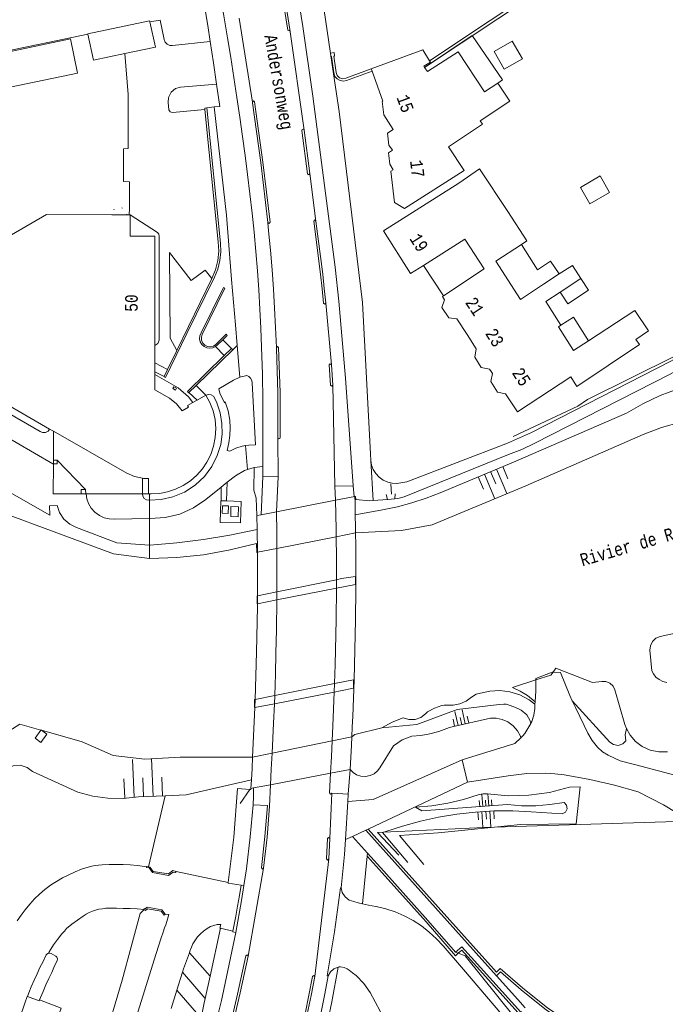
# Model space of a CAD drawing. Header units: metres. Extents: x 196790 to 198335, y 354523 to 356036.
# Tile 16 of 108: x 197058 to 197150, y 355228 to 355369. Entities that reach past the tile are written whole.
import ezdxf

# ---------------------------------------------------------------- set-up
doc = ezdxf.new("R2010")
doc.units = ezdxf.units.M
doc.linetypes.add('DGN Style 1', pattern=[1.160006, 0.00193, -1.158076])
doc.linetypes.add('DGN Style 2', pattern=[186.027128, 111.616277, -74.410851])
for name, color, linetype, lineweight in [('afdak', 252, 'DGN Style 2', 18), ('betreedbaar trafogebouw tevens pand', 252, 'Continuous', 18), ('carport', 252, 'Continuous', 18), ('functiescheiding', 252, 'Continuous', 18), ('heg of haag', 252, 'Continuous', 18), ('hoofdgebouw', 252, 'Continuous', 18), ('hoofdgebouw maaiveld', 252, 'Continuous', 18), ('huisnummer BAG', 252, 'Continuous', 18), ('kant asfaltverharding', 252, 'Continuous', 18), ('kant betonverharding', 252, 'Continuous', 18), ('kant klinkerverharding', 252, 'Continuous', 18), ('kant muur (extern)', 252, 'Continuous', 18), ('kant onverhard', 252, 'Continuous', 18), ('kant tegelverharding', 252, 'Continuous', 18), ('kant water', 252, 'Continuous', 18), ('kunstwerken', 252, 'Continuous', 18), ('overbouw', 252, 'Continuous', 18), ('overig WOZ', 252, 'DGN Style 1', 18), ('overige opstallen geen pand', 252, 'Continuous', 18), ('raster', 252, 'Continuous', 18), ('straatnaam', 252, 'Continuous', 18), ('taludlijn', 252, 'Continuous', 18), ('taludsymbool', 252, 'Continuous', 18), ('toegangstrap', 252, 'Continuous', 18), ('tuinhuis', 252, 'DGN Style 2', 18), ('vlakafsluiter grijs', 252, 'DGN Style 2', 18), ('vlakafsluiter groen', 252, 'DGN Style 2', 18), ('waternaam', 252, 'Continuous', 18)]:
    doc.layers.add(name, color=color, linetype=linetype, lineweight=lineweight)
doc.styles.add('Style-Courier New', font='cour.ttf')

# ---------------------------------------------------------------- blocks, each defined once
blk = doc.blocks.new('TA')
at = {"layer": 'taludsymbool', "linetype": 'Continuous', "lineweight": 0}
for p, q in [((-0.5, 0), (-0.5, -0.5)), ((-0.25, 0), (-0.25, -1)), ((0, 0), (0, -0.5)), ((0.25, 0), (0.25, -1)), ((0.5, 0), (0.5, -0.5))]:
    blk.add_line(p, q, dxfattribs=at)

msp = doc.modelspace()

# ---------------------------------------------------------------- linework, layer by layer
at = {"layer": 'afdak'}
for p, q in [((197128.176, 355365.944), (197125.584, 355364.439)), ((197129.639, 355363.424), (197128.176, 355365.944)), ((197125.584, 355364.439), (197127.046, 355361.919)), ((197127.046, 355361.919), (197129.639, 355363.424)), ((197129.488, 355336.814), (197131.814, 355333.173))]:
    msp.add_line(p, q, dxfattribs=at)
at = {"layer": 'afdak', "flags": 128}
for points in [[(197126.098, 355359.933), (197126.775, 355360.395), (197122.456, 355366.729), (197115.632, 355362.19)], [(197134.884, 355332.608), (197133.641, 355334.431), (197131.814, 355333.173)], [(197138.022, 355331.931), (197139.104, 355330.269), (197136.144, 355328.342), (197135.05, 355329.996)], [(197135.154, 355325.272), (197136.941, 355326.432), (197139.101, 355323.034)]]:
    msp.add_lwpolyline(points, dxfattribs=at)
at = {"layer": 'betreedbaar trafogebouw tevens pand', "flags": 128}
for points in [[(197076.294, 355368.695), (197076.26, 355368.85), (197067.39, 355366.98), (197067.399, 355366.938)], [(197072.72, 355364.151), (197077.08, 355365.07), (197076.294, 355368.695)], [(197067.399, 355366.938), (197068.21, 355363.2), (197072.72, 355364.151)]]:
    msp.add_lwpolyline(points, dxfattribs=at)
at = {"layer": 'carport'}
msp.add_line((197115.461, 355333.822), (197118.351, 355329.473), dxfattribs=at)
at = {"layer": 'functiescheiding'}
for p, q in [((197089.086, 355369.232), (197090.986, 355357.213)), ((197098.398, 355353.17), (197096.346, 355367.603)), ((197099.188, 355346.979), (197100.075, 355340.182)), ((197102.277, 355319.593), (197101.467, 355328.449)), ((197102.798, 355302.205), (197102.503, 355316.676)), ((197094.614, 355309.166), (197094.655, 355303.538)), ((197102.05, 355251.752), (197102.348, 355258.238)), ((197099.89, 355231.959), (197101.913, 355248.806)), ((197092.572, 355247.512), (197090.357, 355234.889)), ((197080.968, 355232.592), (197080.158, 355229.996)), ((197080.968, 355232.592), (197084.224, 355228.829)), ((197080.158, 355229.996), (197079.348, 355227.4)), ((197080.158, 355229.996), (197083.584, 355226.036))]:
    msp.add_line(p, q, dxfattribs=at)
at = {"layer": 'functiescheiding', "flags": 128}
for points in [[(197094.407, 355322.064), (197094.292, 355324.925), (197094.156, 355327.684), (197093.991, 355330.442), (197093.795, 355333.2), (197093.565, 355335.989), (197093.302, 355338.772), (197093.178, 355339.965)], [(197081.978, 355235.38), (197081.117, 355233.071), (197080.968, 355232.592)], [(197058.779, 355229.099), (197058.746, 355229.114), (197058.383, 355228.166), (197058.035, 355227.155), (197057.86, 355226.687)]]:
    msp.add_lwpolyline(points, dxfattribs=at)
at = {"layer": 'heg of haag'}
msp.add_line((197029.601, 355359.07), (197067.399, 355366.938), dxfattribs=at)
at = {"layer": 'heg of haag', "flags": 128}
for points in [[(197159.827, 355327.451), (197156.955, 355324.687), (197155.7, 355323.569), (197154.359, 355322.547), (197152.944, 355321.631), (197151.467, 355320.828), (197138.952, 355314.632), (197137.569, 355313.665), (197128.295, 355309.32)], [(197040.617, 355308.543), (197041.463, 355309.764), (197061.98, 355298.044), (197061.936, 355299.372), (197063.02, 355299.439)]]:
    msp.add_lwpolyline(points, dxfattribs=at)
at = {"layer": 'hoofdgebouw'}
for p, q in [((197108.116, 355361.646), (197108, 355361.966)), ((197126.098, 355359.933), (197124.198, 355358.665)), ((197070.852, 355341.082), (197073.053, 355341.079)), ((197073.053, 355341.079), (197073.327, 355341.079)), ((197073.327, 355341.079), (197073.471, 355341.079)), ((197115.461, 355333.822), (197121.392, 355337.578)), ((197124.156, 355333.331), (197121.392, 355337.578)), ((197129.488, 355336.814), (197125.809, 355334.429)), ((197129.354, 355328.961), (197125.809, 355334.429)), ((197124.156, 355333.331), (197118.351, 355329.473)), ((197132.657, 355331.148), (197134.884, 355332.608)), ((197135.05, 355329.996), (197138.022, 355331.931)), ((197132.657, 355331.148), (197129.354, 355328.961)), ((197132.996, 355328.658), (197135.05, 355329.996)), ((197135.154, 355325.272), (197132.996, 355328.658)), ((197134.791, 355325.035), (197135.154, 355325.272)), ((197077.003, 355322.366), (197076.992, 355319.868)), ((197076.992, 355319.868), (197076.987, 355318.56)), ((197076.987, 355318.56), (197076.985, 355318.176)), ((197084.316, 355315.245), (197083.047, 355314.518)), ((197083.047, 355314.518), (197082.448, 355314.175)), ((197061.945, 355310.379), (197062.488, 355310.065)), ((197076.228, 355301.085), (197076.113, 355301.085))]:
    msp.add_line(p, q, dxfattribs=at)
at = {"layer": 'hoofdgebouw', "flags": 128}
for points in [[(197108, 355361.966), (197107.998, 355361.972), (197115.36, 355364.676), (197116.336, 355363.139)], [(197115.632, 355362.19), (197116.067, 355361.58), (197120.414, 355364.435), (197124.198, 355358.665)], [(197116.336, 355363.139), (197116.459, 355362.945), (197115.52, 355362.346), (197115.632, 355362.19)], [(197110.508, 355349.557), (197110.461, 355349.949), (197111.012, 355350.325), (197110.509, 355351.063), (197110.312, 355352.784), (197111.143, 355353.278), (197109.786, 355355.41), (197109.558, 355357.305), (197109.671, 355357.359), (197108.116, 355361.646)], [(197123.609, 355354.508), (197127.851, 355357.362), (197126.098, 355359.933)], [(197110.508, 355349.557), (197110.657, 355348.311), (197111.148, 355347.534), (197110.778, 355347.298), (197111.331, 355342.822), (197112.762, 355341.986), (197121.294, 355347.395), (197119.037, 355350.79), (197123.918, 355354.034), (197123.609, 355354.508)], [(197120.512, 355345.579), (197123.506, 355347.636), (197127.543, 355341.534), (197130.273, 355337.323), (197129.488, 355336.814)], [(197120.512, 355345.579), (197109.749, 355338.763), (197113.617, 355332.654), (197115.461, 355333.822)], [(197047.953, 355337.999), (197052.01, 355335.645), (197061.49, 355341.095), (197070.852, 355341.082)], [(197073.471, 355341.079), (197073.455, 355338.021), (197077.017, 355338.027), (197077.003, 355322.366)], [(197138.022, 355331.931), (197136.795, 355333.811), (197134.884, 355332.608)], [(197118.351, 355329.473), (197118.176, 355329.357), (197118.487, 355328.889), (197118.119, 355327.813), (197119.122, 355326.305), (197120.243, 355326.183), (197121.716, 355323.904)], [(197145.888, 355323.231), (197147.667, 355324.474), (197145.738, 355327.377), (197139.101, 355323.034)], [(197041.314, 355326.419), (197043.917, 355324.918), (197042.109, 355321.852), (197061.945, 355310.379)], [(197139.101, 355323.034), (197136.933, 355321.615), (197134.791, 355325.035)], [(197121.716, 355323.904), (197123.018, 355321.891), (197122.8, 355320.696), (197123.723, 355319.215), (197124.942, 355318.984), (197125.171, 355318.619)], [(197125.171, 355318.619), (197125.331, 355318.364), (197125.093, 355317.173), (197126.061, 355315.674), (197127.222, 355315.442), (197128.942, 355312.844), (197136.576, 355317.846), (197137.43, 355316.482), (197146.382, 355322.495), (197145.888, 355323.231)], [(197084.316, 355315.245), (197084.896, 355314.17), (197085.34, 355312.995), (197085.624, 355311.746), (197085.734, 355310.458), (197085.663, 355309.167), (197085.416, 355307.911), (197085.007, 355306.723), (197084.459, 355305.631), (197083.807, 355304.667), (197083.017, 355303.771), (197082.102, 355302.973), (197081.08, 355302.296), (197079.978, 355301.761), (197078.824, 355301.38), (197077.652, 355301.156), (197076.49, 355301.085), (197076.228, 355301.085)]]:
    msp.add_lwpolyline(points, dxfattribs=at)
at = {"layer": 'hoofdgebouw maaiveld', "flags": 128}
for points in [[(197082.448, 355314.175), (197081.692, 355313.743), (197081.808, 355313.529), (197080.901, 355312.999), (197080.116, 355313.988), (197079.085, 355314.788), (197076.984, 355316.022), (197076.985, 355318.176)], [(197062.488, 355310.065), (197072.973, 355304.055), (197074.085, 355303.612), (197075.251, 355303.338)], [(197076.113, 355301.085), (197076.085, 355303.319), (197075.535, 355303.299), (197075.393, 355303.317), (197075.251, 355303.338)]]:
    msp.add_lwpolyline(points, dxfattribs=at)
at = {"layer": 'kant asfaltverharding'}
for p, q in [((197098.398, 355353.17), (197099.188, 355346.979)), ((197102.277, 355319.593), (197102.503, 355316.676)), ((197092.452, 355303.605), (197092.469, 355305.022)), ((197092.452, 355303.605), (197094.655, 355303.538)), ((197094.655, 355303.538), (197094.423, 355298.543)), ((197102.798, 355302.205), (197105.421, 355302.266)), ((197102.888, 355300.185), (197102.798, 355302.205)), ((197094.467, 355287.071), (197094.472, 355293.284)), ((197103.002, 355288.812), (197102.997, 355287.588)), ((197094.467, 355287.071), (197094.458, 355285.904)), ((197102.74, 355273.957), (197102.696, 355272.708)), ((197094.164, 355272.221), (197094.122, 355271.045)), ((197102.348, 355258.238), (197104.704, 355258.083)), ((197104.64, 355257.027), (197104.31, 355251.59)), ((197104.704, 355258.083), (197104.64, 355257.027)), ((197101.913, 355248.806), (197102.05, 355251.752)), ((197125.921, 355232.075), (197128.959, 355228.691)), ((197130.028, 355227.496), (197128.959, 355228.691))]:
    msp.add_line(p, q, dxfattribs=at)
at = {"layer": 'kant asfaltverharding', "flags": 128}
for points in [[(197074.815, 355495.761), (197074.819, 355495.743), (197075.418, 355492.844), (197078.446, 355477.899), (197082.512, 355458.135), (197083.842, 355451.049), (197086.047, 355438.059), (197087.821, 355427.171), (197088.16, 355425.184), (197090.736, 355410.375), (197094.976, 355387.215), (197096.008, 355381.533), (197096.359, 355379.534), (197096.687, 355377.528), (197098.183, 355368.038), (197099.621, 355358.045), (197102.805, 355333.577), (197103.339, 355328.689), (197104.317, 355317.671), (197105.421, 355302.266)], [(197096.346, 355367.603), (197096.222, 355367.407), (197096.031, 355367.539), (197094.343, 355378.216), (197093.397, 355383.58), (197093.528, 355383.765), (197093.713, 355383.635)], [(197093.713, 355383.635), (197094.661, 355378.286), (197096.346, 355367.603)], [(197092.469, 355305.022), (197092.49, 355306.759), (197092.481, 355314.427), (197092.408, 355318.26), (197092.297, 355322.093), (197092.19, 355324.832), (197092.055, 355327.569), (197091.891, 355330.305), (197091.697, 355333.039), (197091.469, 355335.803), (197091.208, 355338.564), (197090.921, 355341.322), (197090.615, 355344.078), (197090.288, 355346.823), (197089.936, 355349.564), (197089.565, 355352.303), (197089.181, 355355.04), (197088.764, 355357.894), (197088.328, 355360.745), (197087.877, 355363.593), (197087.413, 355366.44), (197086.839, 355369.862), (197086.248, 355373.28), (197085.857, 355375.487)], [(197093.178, 355339.965), (197093.358, 355339.826), (197093.499, 355340.004), (197092.478, 355348.629), (197091.297, 355357.234), (197091.131, 355357.372), (197090.986, 355357.213)], [(197090.986, 355357.213), (197090.996, 355357.098), (197092.16, 355348.541), (197093.178, 355339.965)], [(197099.188, 355346.979), (197099.057, 355346.786), (197098.869, 355346.925), (197098.072, 355353.141), (197098.107, 355353.265), (197098.22, 355353.325), (197098.342, 355353.286), (197098.398, 355353.17)], [(197101.467, 355328.449), (197101.321, 355328.271), (197101.147, 355328.422), (197100.944, 355330.486), (197100.713, 355332.545), (197099.749, 355340.143), (197099.892, 355340.327), (197100.075, 355340.182)], [(197100.075, 355340.182), (197101.038, 355332.561), (197101.262, 355330.506), (197101.467, 355328.449)], [(197094.614, 355309.166), (197094.605, 355315.555), (197094.403, 355321.94), (197094.407, 355322.064)], [(197094.407, 355322.064), (197094.554, 355322.225), (197094.718, 355322.081), (197094.93, 355315.623), (197094.942, 355309.161), (197094.897, 355309.037), (197094.775, 355308.986), (197094.655, 355309.041), (197094.614, 355309.166)], [(197102.503, 355316.676), (197102.348, 355316.504), (197102.174, 355316.656), (197101.952, 355319.574), (197102.105, 355319.749), (197102.277, 355319.593)], [(197102.989, 355294.966), (197102.986, 355296.028), (197102.888, 355300.185)], [(197094.423, 355298.543), (197094.457, 355295.597), (197094.472, 355293.284)], [(197102.989, 355294.966), (197103.001, 355291.916), (197103.002, 355288.812)], [(197102.997, 355287.588), (197102.952, 355283.122), (197102.876, 355278.786), (197102.823, 355276.618), (197102.74, 355273.957)], [(197094.458, 355285.904), (197094.404, 355281.63), (197094.338, 355278.289), (197094.26, 355275.255), (197094.164, 355272.221)], [(197102.696, 355272.708), (197102.503, 355267.872), (197102.403, 355265.719)], [(197094.122, 355271.045), (197094.011, 355268.276), (197093.805, 355263.968)], [(197102.154, 355261.092), (197102.289, 355263.508), (197102.403, 355265.719)], [(197093.549, 355259.443), (197093.681, 355261.69), (197093.805, 355263.968)], [(197102.154, 355261.092), (197102.032, 355258.28), (197102.17, 355258.11), (197102.348, 355258.238)], [(197092.572, 355247.512), (197093.08, 355251.938), (197093.423, 355256.379), (197093.549, 355259.443)], [(197091.078, 355256.568), (197090.669, 355251.983), (197090.121, 355247.41), (197089.759, 355245.007)], [(197091.078, 355256.568), (197093.132, 355256.488), (197092.774, 355252.013), (197092.263, 355247.553), (197092.396, 355247.369), (197092.572, 355247.512)], [(197102.05, 355251.752), (197101.887, 355251.904), (197101.726, 355251.75), (197101.586, 355248.824), (197101.741, 355248.653), (197101.913, 355248.806)], [(197104.31, 355251.59), (197104.181, 355249.463), (197103.696, 355244.682)], [(197089.759, 355245.007), (197089.435, 355242.856), (197088.606, 355238.291)], [(197103.696, 355244.682), (197103.577, 355244.673), (197102.731, 355238.358), (197101.668, 355232.076), (197101.815, 355232.06)], [(197088.606, 355238.291), (197086.873, 355230.112), (197086.536, 355228.559), (197086.184, 355227.009), (197085.815, 355225.464), (197085.427, 355223.923), (197084.915, 355221.992), (197084.38, 355220.067), (197083.822, 355218.148), (197083.243, 355216.236), (197082.638, 355214.317), (197082.011, 355212.405), (197081.363, 355210.501), (197080.692, 355208.604), (197077.243, 355199.196), (197073.622, 355189.853), (197073.392, 355189.289)], [(197070.954, 355179.231), (197073.256, 355183.866), (197074.551, 355186.631), (197075.721, 355189.451), (197078.702, 355197.125), (197079.684, 355199.688), (197080.644, 355202.259), (197081.581, 355204.838), (197082.495, 355207.426), (197083.402, 355210.052), (197084.296, 355212.682), (197085.959, 355217.984), (197087.509, 355223.685), (197088.859, 355229.437), (197090.049, 355234.956), (197090.236, 355235.076), (197090.357, 355234.889)], [(197090.357, 355234.889), (197089.226, 355229.624), (197087.848, 355223.734), (197086.263, 355217.896), (197084.602, 355212.588), (197083.709, 355209.954), (197082.803, 355207.325), (197081.946, 355204.893), (197081.067, 355202.469), (197080.167, 355200.053), (197079.247, 355197.645), (197076.417, 355190.331), (197074.947, 355186.772), (197073.319, 355183.283), (197071.24, 355179.076)], [(197098.726, 355213.55), (197100.08, 355218.437), (197101.287, 355223.365), (197102.346, 355228.327), (197103.254, 355233.316)], [(197088.336, 355192.961), (197088.125, 355192.873), (197088.034, 355193.082), (197088.041, 355193.082), (197088.966, 355195.402), (197089.867, 355197.731), (197090.743, 355200.07), (197091.594, 355202.418), (197092.449, 355204.853), (197093.283, 355207.296), (197094.849, 355212.215), (197095.511, 355214.477), (197096.139, 355216.749), (197096.736, 355219.029), (197097.302, 355221.317), (197097.923, 355223.975), (197098.509, 355226.642), (197099.566, 355231.998), (197099.747, 355232.133), (197099.89, 355231.959)], [(197099.89, 355231.959), (197099.371, 355229.269), (197098.815, 355226.586), (197098.223, 355223.911), (197097.6, 355221.243), (197097.038, 355218.956), (197096.45, 355216.676), (197095.83, 355214.404), (197095.173, 355212.142), (197093.6, 355207.206), (197092.759, 355204.755), (197091.899, 355202.312), (197091.045, 355199.96), (197090.167, 355197.618), (197089.263, 355195.285), (197088.336, 355192.961)], [(197101.815, 355232.06), (197101.326, 355229.473), (197100.803, 355226.891), (197100.245, 355224.317), (197099.655, 355221.75), (197099.068, 355219.335), (197098.454, 355216.927), (197097.114, 355212.14), (197095.288, 355206.354), (197093.268, 355200.632), (197091.198, 355195.095), (197089.716, 355191.377)], [(197125.921, 355232.075), (197126.474, 355232.66), (197129.438, 355230.071), (197133.086, 355227.152), (197143.415, 355220.362), (197148.622, 355217.133), (197148.908, 355216.947), (197149.187, 355216.749)]]:
    msp.add_lwpolyline(points, dxfattribs=at)
at = {"layer": 'kant betonverharding'}
msp.add_line((197089.759, 355245.007), (197089.364, 355245.058), dxfattribs=at)
at = {"layer": 'kant betonverharding', "flags": 128}
for points in [[(197075.819, 355247.694), (197075.817, 355247.572), (197076.2, 355247.521), (197076.682, 355246.865), (197078.974, 355246.455), (197079.645, 355246.909), (197079.962, 355246.851), (197080.075, 355246.999)], [(197075.819, 355247.694), (197075.839, 355247.741), (197076.109, 355247.69)], [(197076.109, 355247.69), (197076.304, 355247.654), (197076.781, 355247.032), (197078.978, 355246.667), (197079.603, 355247.142), (197080.081, 355247.029), (197080.075, 355246.999)], [(197089.364, 355245.058), (197089.129, 355243.568), (197088.852, 355242.072), (197088.581, 355240.632), (197088.38, 355239.439), (197088.179, 355238.485)], [(197075.462, 355241.586), (197075.464, 355241.717), (197075.638, 355241.679), (197075.905, 355241.89), (197078.005, 355241.542), (197078.492, 355240.902)], [(197075.462, 355241.586), (197075.481, 355241.504), (197075.672, 355241.451), (197075.973, 355241.666), (197077.887, 355241.356), (197078.323, 355240.774), (197078.492, 355240.902)], [(197088.179, 355238.485), (197088.158, 355238.386), (197088.606, 355238.291)]]:
    msp.add_lwpolyline(points, dxfattribs=at)
at = {"layer": 'kant klinkerverharding'}
for p, q in [((197079.526, 355365.309), (197084.945, 355365.907)), ((197085.853, 355359.796), (197080.679, 355359.375)), ((197085.476, 355356.511), (197084.456, 355356.397)), ((197086.736, 355323.185), (197087.982, 355321.925)), ((197088.245, 355317.388), (197089.157, 355317.838)), ((197062.478, 355305.93), (197063.018, 355305.929)), ((197067.1, 355301.741), (197063.018, 355305.929)), ((197090.281, 355304.59), (197091.232, 355304.898)), ((197091.232, 355304.898), (197092.469, 355305.022)), ((197075.251, 355303.338), (197075.22, 355301.086)), ((197086.488, 355302.06), (197087.345, 355302.759)), ((197067.108, 355301.098), (197067.1, 355301.741)), ((197121.779, 355259.812), (197120.992, 355263.009)), ((197121.779, 355259.812), (197107.528, 355253.089)), ((197105.3, 355252.051), (197107.198, 355252.933)), ((197107.528, 355253.089), (197107.198, 355252.933)), ((197104.31, 355251.59), (197105.3, 355252.051)), ((197080.075, 355246.999), (197087.501, 355245.45)), ((197088.179, 355238.485), (197086.401, 355238.899)), ((197084.92, 355232.037), (197081.978, 355235.38)), ((197084.224, 355228.829), (197084.92, 355232.037))]:
    msp.add_line(p, q, dxfattribs=at)
at = {"layer": 'kant klinkerverharding', "flags": 128}
for points in [[(197084.945, 355365.907), (197084.586, 355368.176), (197084.214, 355370.444), (197083.729, 355370.372)], [(197076.294, 355368.695), (197077.765, 355368.931), (197078.326, 355366.162), (197078.472, 355365.802), (197078.759, 355365.5), (197079.139, 355365.329), (197079.526, 355365.309)], [(197084.945, 355365.907), (197085.41, 355362.853), (197085.853, 355359.796)], [(197085.853, 355359.796), (197086.292, 355356.602), (197085.476, 355356.511)], [(197084.184, 355356.171), (197079.534, 355355.726), (197079.188, 355355.802), (197079.022, 355356.116), (197078.903, 355357.142), (197078.969, 355357.893), (197079.34, 355358.618), (197079.962, 355359.141), (197080.679, 355359.375)], [(197073.471, 355341.079), (197077.409, 355338.535), (197077.588, 355338.298), (197077.637, 355338.006), (197077.631, 355323.11), (197077.451, 355322.625), (197077.003, 355322.366)], [(197080.15, 355321.638), (197079.181, 355323.39), (197079.104, 355335.677), (197082.205, 355331.651), (197084.227, 355333.118), (197085.175, 355331.96)], [(197041.314, 355326.419), (197040.004, 355324.336), (197039.727, 355323.65), (197039.734, 355322.85), (197040.058, 355322.118), (197040.594, 355321.608), (197060.565, 355310.032), (197060.915, 355309.879), (197061.335, 355309.887), (197061.709, 355310.079), (197061.945, 355310.379)], [(197062.477, 355305.386), (197062.407, 355305.386), (197036.095, 355320.7), (197035.524, 355319.721)], [(197089.157, 355317.838), (197090.155, 355318.033), (197090.459, 355317.893), (197090.718, 355317.656), (197090.89, 355317.35), (197090.958, 355317.022), (197091.423, 355308.108)], [(197086.328, 355315.524), (197086.177, 355316.148), (197088.245, 355317.388)], [(197086.439, 355308.181), (197086.621, 355309.674), (197086.59, 355311.194), (197086.345, 355312.693), (197085.896, 355314.129), (197085.599, 355314.772), (197085.405, 355315.084), (197085.067, 355315.305), (197084.666, 355315.356), (197084.316, 355315.245)], [(197086.328, 355315.524), (197086.971, 355314.144), (197087.061, 355314.269)], [(197087.735, 355307.224), (197087.376, 355307.332), (197087.603, 355308.389), (197087.737, 355309.461), (197087.787, 355310.556), (197087.725, 355311.651), (197087.483, 355312.975), (197087.061, 355314.269)], [(197076.229, 355300.187), (197077.889, 355300.284), (197079.584, 355300.671), (197081.237, 355301.366), (197082.765, 355302.356), (197084.093, 355303.602), (197085.164, 355305.04), (197085.947, 355306.593), (197086.439, 355308.181)], [(197089.988, 355308.006), (197089.516, 355307.928), (197088.596, 355307.637), (197087.735, 355307.224)], [(197091.423, 355308.108), (197090.468, 355308.086), (197089.988, 355308.006)], [(197063.018, 355305.929), (197063.017, 355305.385), (197062.477, 355305.386)], [(197087.345, 355302.759), (197088.553, 355303.667), (197089.82, 355304.44), (197090.281, 355304.59)], [(197086.488, 355302.06), (197084.295, 355300.272), (197082.54, 355299.083), (197080.57, 355298.212), (197078.475, 355297.708), (197076.359, 355297.587), (197076.233, 355297.584)], [(197067.1, 355301.741), (197066.44, 355301.733), (197066.448, 355301.099)], [(197076.233, 355297.584), (197071.173, 355297.48), (197070.476, 355297.517), (197069.758, 355297.691), (197069.061, 355298.012), (197068.429, 355298.474), (197067.902, 355299.054), (197067.509, 355299.713), (197067.26, 355300.409), (197067.15, 355301.098)], [(197075.22, 355301.086), (197075.29, 355300.753), (197075.497, 355300.449), (197075.806, 355300.251), (197076.141, 355300.189), (197076.229, 355300.187)], [(197120.992, 355263.009), (197108.287, 355257.338), (197104.64, 355257.027)], [(197057.291, 355239.928), (197057.872, 355240.755), (197058.45, 355241.543), (197059.103, 355242.35), (197059.77, 355243.077), (197060.484, 355243.78), (197061.248, 355244.46), (197061.629, 355244.734), (197062.051, 355245.059), (197062.466, 355245.311), (197062.91, 355245.594), (197063.79, 355246.105), (197064.701, 355246.516), (197065.607, 355246.964), (197066.527, 355247.351), (197067.473, 355247.64), (197067.967, 355247.766), (197068.458, 355247.856), (197068.958, 355247.905), (197069.476, 355247.975), (197070.459, 355248.025), (197071.448, 355248.022), (197072.471, 355248.035), (197073.452, 355247.961), (197074.456, 355247.891), (197074.873, 355247.844), (197075.819, 355247.694)], [(197087.501, 355245.45), (197087.487, 355245.343), (197089.364, 355245.058)], [(197103.696, 355244.682), (197103.846, 355244.002), (197104.238, 355243.376), (197104.822, 355242.923), (197105.483, 355242.706), (197106.109, 355242.549), (197106.738, 355242.402)], [(197061.762, 355235.304), (197061.865, 355235.513), (197062.108, 355235.879), (197062.498, 355236.495), (197063.088, 355237.282), (197063.706, 355238.086), (197064.059, 355238.482), (197064.348, 355238.829), (197065.114, 355239.465), (197065.907, 355240.06), (197066.761, 355240.633), (197067.195, 355240.884), (197067.593, 355241.124), (197068.074, 355241.34), (197068.524, 355241.488), (197068.989, 355241.635), (197069.509, 355241.68), (197070.007, 355241.754), (197070.491, 355241.765), (197071.507, 355241.775), (197072.486, 355241.738), (197073.474, 355241.718), (197074.464, 355241.646), (197075.462, 355241.586)], [(197135.168, 355216.57), (197121.194, 355232.974), (197118.294, 355236.368), (197117.343, 355237.393), (197116.3, 355238.345), (197115.173, 355239.213), (197113.973, 355239.987), (197112.713, 355240.657), (197111.405, 355241.218), (197110.065, 355241.664), (197108.707, 355241.995), (197108.636, 355242.004), (197107.61, 355242.214), (197106.738, 355242.402)], [(197078.492, 355240.902), (197079.028, 355240.833), (197078.744, 355239.84), (197078.557, 355239.359), (197078.387, 355238.95), (197078.184, 355238.335), (197077.886, 355237.386), (197076.921, 355234.38)], [(197086.401, 355238.899), (197086.333, 355238.915), (197086.437, 355239.433), (197085.941, 355239.426), (197085.454, 355239.293), (197084.988, 355239.127), (197084.497, 355238.851), (197083.985, 355238.454), (197083.556, 355238.104), (197083.12, 355237.643), (197082.744, 355237.061), (197082.454, 355236.664), (197082.256, 355236.191), (197082.014, 355235.584), (197081.978, 355235.38)], [(197061.762, 355235.304), (197061.559, 355235.189), (197061.444, 355235.069), (197061.007, 355234.14), (197060.556, 355233.25), (197060.158, 355232.36), (197059.71, 355231.449), (197059.294, 355230.474), (197058.95, 355229.613), (197058.779, 355229.099)], [(197060.471, 355228.617), (197060.654, 355228.989), (197060.998, 355229.845), (197061.417, 355230.772), (197061.836, 355231.712), (197062.236, 355232.571), (197062.65, 355233.508), (197063.01, 355234.221), (197063.066, 355234.523), (197062.974, 355234.754), (197062.809, 355234.898), (197062.152, 355235.261), (197061.955, 355235.312), (197061.762, 355235.304)], [(197076.921, 355234.38), (197063.729, 355192.099), (197063.657, 355191.655), (197063.717, 355191.189), (197063.911, 355190.761), (197064.206, 355190.422), (197064.585, 355190.178), (197065.036, 355190.048), (197065.506, 355190.055), (197065.935, 355190.19), (197070.937, 355192.586), (197072.091, 355192.211)], [(197101.815, 355232.06), (197102.137, 355232.651), (197102.636, 355233.084), (197103.254, 355233.316)], [(197103.254, 355233.316), (197103.417, 355233.339), (197103.578, 355233.347)], [(197103.578, 355233.347), (197104.09, 355233.271), (197104.559, 355233.054), (197104.808, 355232.892)], [(197109.836, 355225.605), (197109.255, 355227.006), (197107.827, 355229.698), (197106.917, 355230.988), (197105.814, 355232.119), (197105.323, 355232.521), (197104.808, 355232.892)], [(197060.471, 355228.617), (197060.436, 355228.49), (197058.779, 355229.099)], [(197083.584, 355226.036), (197083.813, 355226.995), (197084.084, 355228.185), (197084.224, 355228.829)], [(197062.578, 355224.563), (197062.746, 355225.013), (197063.085, 355225.949), (197063.574, 355227.422), (197060.471, 355228.617)]]:
    msp.add_lwpolyline(points, dxfattribs=at)
at = {"layer": 'kant muur (extern)'}
for p, q in [((197102.212, 355363.72), (197102.14, 355364.204)), ((197086.414, 355337.021), (197084.456, 355356.397)), ((197080.15, 355321.638), (197085.175, 355331.96)), ((197087.371, 355323.786), (197086.736, 355323.185)), ((197088.172, 355321.727), (197082.936, 355316.632)), ((197086.931, 355320.901), (197087.982, 355321.925)), ((197087.982, 355321.925), (197088.172, 355321.727)), ((197078.826, 355318.917), (197080.15, 355321.638)), ((197078.33, 355317.899), (197078.826, 355318.917)), ((197082.936, 355316.632), (197081.874, 355315.598))]:
    msp.add_line(p, q, dxfattribs=at)
at = {"layer": 'kant muur (extern)', "flags": 128}
for points in [[(197115.632, 355362.19), (197141.844, 355379.627), (197142.587, 355378.642), (197142.823, 355378.804)], [(197116.336, 355363.139), (197142.26, 355380.384), (197142.483, 355380.055), (197142.199, 355379.821), (197142.906, 355378.883)], [(197102.14, 355364.204), (197102.672, 355364.3), (197102.735, 355363.784), (197102.615, 355363.78), (197102.963, 355361.445), (197103.114, 355361.041), (197103.457, 355360.71), (197103.912, 355360.567), (197104.339, 355360.627), (197108, 355361.966)], [(197102.212, 355363.72), (197102.278, 355363.73), (197102.627, 355361.395), (197102.799, 355360.866), (197103.101, 355360.527), (197103.523, 355360.295), (197104, 355360.222), (197104.446, 355360.306), (197108.116, 355361.646)], [(197073.18, 355358.289), (197073.181, 355350.549), (197072.496, 355350.536), (197072.525, 355345.827), (197073.364, 355345.797), (197073.365, 355341.99), (197073.327, 355341.079)], [(197084.456, 355356.397), (197084.165, 355356.364), (197084.184, 355356.171)], [(197084.184, 355356.171), (197086.095, 355337.199), (197086.176, 355335.859), (197086.046, 355334.507), (197085.707, 355333.192), (197085.175, 355331.96)], [(197081.59, 355324.072), (197085.537, 355332.128), (197086.008, 355333.288), (197086.318, 355334.513), (197086.453, 355335.77), (197086.414, 355337.021)], [(197085.697, 355322.224), (197085.317, 355322.037), (197084.879, 355321.966), (197084.44, 355322.029), (197084.057, 355322.21), (197083.742, 355322.493), (197083.513, 355322.873), (197083.408, 355323.304), (197083.433, 355323.727), (197083.64, 355324.16), (197086.824, 355330.644), (197087.012, 355330.548)], [(197087.012, 355330.548), (197083.782, 355323.929), (197083.666, 355323.533), (197083.694, 355323.095), (197083.874, 355322.695), (197084.162, 355322.4), (197084.532, 355322.217), (197084.968, 355322.169), (197085.393, 355322.277), (197085.734, 355322.509), (197087.23, 355323.951), (197087.371, 355323.786)], [(197081.59, 355324.072), (197078.531, 355317.757), (197078.319, 355317.876), (197078.33, 355317.899)], [(197086.736, 355323.185), (197085.873, 355322.367), (197085.786, 355322.291), (197085.697, 355322.224)], [(197081.874, 355315.598), (197081.848, 355315.573), (197081.665, 355315.766), (197086.931, 355320.901)], [(197079.963, 355315.959), (197080.118, 355316.23), (197079.743, 355316.423), (197079.577, 355316.18), (197079.963, 355315.959)]]:
    msp.add_lwpolyline(points, dxfattribs=at)
at = {"layer": 'kant onverhard'}
for p, q in [((197134.021, 355275.572), (197133.891, 355275.58)), ((197131.429, 355270.966), (197131.45, 355271.301))]:
    msp.add_line(p, q, dxfattribs=at)
at = {"layer": 'kant onverhard', "flags": 128}
for points in [[(197133.891, 355275.58), (197131.576, 355274.67), (197131.577, 355274.447)], [(197136.767, 355271.467), (197136.416, 355272.239), (197135.083, 355275.51), (197134.021, 355275.572)], [(197131.45, 355271.301), (197131.549, 355272.873), (197131.571, 355273.463), (197131.579, 355274.053), (197131.577, 355274.447)], [(197130.83, 355268.191), (197130.858, 355268.237), (197130.975, 355268.499), (197131.268, 355269.416), (197131.391, 355270.37), (197131.429, 355270.966)], [(197145.684, 355262.333), (197143.621, 355262.87), (197141.896, 355263.657), (197141.1, 355264.177), (197140.387, 355264.805), (197139.603, 355265.758), (197138.998, 355266.834), (197138.481, 355267.949), (197137.218, 355270.509), (197136.767, 355271.467)], [(197129.417, 355266.136), (197129.432, 355266.149), (197129.707, 355266.452), (197129.966, 355266.769), (197130.83, 355268.191)], [(197120.992, 355263.009), (197128.544, 355265.36), (197129.417, 355266.136)], [(197121.779, 355259.812), (197127.585, 355260.722), (197130.26, 355261.065), (197132.956, 355261.079), (197134.288, 355260.987), (197135.617, 355260.861), (197136.932, 355260.607)], [(197145.684, 355262.333), (197151.659, 355260.747), (197158.297, 355260.878)], [(197136.932, 355260.607), (197139.294, 355260.183), (197142.809, 355259.401), (197146.193, 355258.403), (197149.837, 355256.579), (197153.718, 355254.237)]]:
    msp.add_lwpolyline(points, dxfattribs=at)
at = {"layer": 'kant tegelverharding'}
for p, q in [((197107.928, 355305.864), (197107.901, 355306.823)), ((197092.452, 355303.605), (197092.21, 355298.114)), ((197086.479, 355300.11), (197086.488, 355302.06)), ((197087.345, 355302.759), (197087.253, 355300.083)), ((197107.738, 355300.12), (197108.253, 355300.158)), ((197108.253, 355300.158), (197110.332, 355300.313)), ((197110.332, 355300.313), (197111.368, 355300.39)), ((197104.704, 355258.083), (197104.974, 355261.633)), ((197107.198, 355252.933), (197125.921, 355232.075)), ((197107.463, 355249.659), (197105.3, 355252.051)), ((197107.416, 355249.189), (197106.738, 355242.402)), ((197107.463, 355249.659), (197107.416, 355249.189)), ((197116.112, 355240.015), (197120.073, 355235.453)), ((197084.92, 355232.037), (197086.401, 355238.899))]:
    msp.add_line(p, q, dxfattribs=at)
at = {"layer": 'kant tegelverharding', "flags": 128}
for points in [[(197081.351, 355475.002), (197082.626, 355469.469), (197092.662, 355420.274), (197092.615, 355420.299), (197095.299, 355405.692), (197095.398, 355405.666), (197098.034, 355392.119), (197102.562, 355361.266), (197103.417, 355355.886), (197106.747, 355328.491), (197107.901, 355306.823)], [(197160.061, 355327.241), (197157.637, 355324.913), (197156.087, 355323.528), (197154.435, 355322.257), (197152.695, 355321.111), (197150.88, 355320.098), (197130.953, 355309.904), (197127.499, 355308.36), (197113.079, 355302.804), (197111.645, 355302.588), (197111.007, 355302.62), (197110.35, 355302.776), (197109.712, 355303.065), (197109.131, 355303.482), (197108.644, 355304.006), (197108.277, 355304.603), (197108.04, 355305.235), (197107.928, 355305.864)], [(197111.368, 355300.39), (197111.785, 355300.421), (197112.724, 355300.675), (197127.642, 355306.723), (197129.569, 355307.465), (197131.424, 355308.372), (197150.772, 355318.238), (197152.565, 355319.228), (197154.292, 355320.338), (197155.807, 355321.461)], [(197091.624, 355298), (197091.499, 355300.491), (197091.161, 355301.647), (197091.232, 355304.898)], [(197105.421, 355302.266), (197105.557, 355300.728), (197105.659, 355300.722)], [(197105.659, 355300.722), (197105.756, 355300.717), (197105.792, 355300.284), (197107.738, 355300.12)], [(197087.501, 355245.45), (197088.332, 355251.934), (197088.859, 355258.922), (197090.612, 355258.769)], [(197090.612, 355258.769), (197090.734, 355258.758), (197090.754, 355258.907)], [(197091.078, 355256.568), (197091.117, 355257.769), (197091.127, 355258.979)], [(197116.112, 355240.015), (197109.796, 355247.079), (197107.463, 355249.659)], [(197120.073, 355235.453), (197120.976, 355236.237), (197129.405, 355226.846), (197129.522, 355226.965)]]:
    msp.add_lwpolyline(points, dxfattribs=at)
at = {"layer": 'kant water'}
for p, q in [((197094.472, 355293.284), (197102.989, 355294.966)), ((197102.989, 355294.966), (197105.744, 355295.51)), ((197091.686, 355292.734), (197094.472, 355293.284)), ((197060.669, 355267.268), (197060.776, 355267.238)), ((197093.805, 355263.968), (197102.403, 355265.719)), ((197102.403, 355265.719), (197105.209, 355266.29)), ((197091.003, 355263.398), (197093.805, 355263.968))]:
    msp.add_line(p, q, dxfattribs=at)
at = {"layer": 'kant water', "flags": 128}
for points in [[(197105.744, 355295.51), (197112.346, 355295.832), (197116.69, 355296.686), (197130.125, 355302.24), (197146.935, 355309.6), (197149.548, 355310.606), (197152.252, 355311.374), (197155.014, 355311.894), (197157.801, 355312.16)], [(197038.5, 355305.788), (197039.635, 355305.039), (197040.808, 355304.328), (197042.266, 355303.528), (197043.753, 355302.783), (197045.27, 355302.101), (197046.816, 355301.489), (197071.094, 355292.51), (197076.24, 355291.829)], [(197076.24, 355291.829), (197076.279, 355291.824), (197080.142, 355291.975), (197083.995, 355292.391), (197087.811, 355293.068), (197091.563, 355294.002)], [(197091.563, 355294.002), (197091.618, 355292.721), (197091.686, 355292.734)], [(197150.315, 355274.066), (197149.737, 355274.224), (197149.205, 355274.5), (197148.751, 355274.871), (197148.397, 355275.307), (197148.148, 355275.774), (197147.9, 355278.699), (197147.958, 355279.339), (197148.256, 355279.958), (197148.759, 355280.426), (197149.354, 355280.67), (197157.293, 355282.409)], [(197134.021, 355275.572), (197133.703, 355275.121), (197131.577, 355274.447)], [(197134.021, 355275.572), (197134.431, 355276.154), (197139.668, 355274.092), (197141.019, 355274.25), (197141.601, 355274.219), (197142.172, 355273.976), (197142.62, 355273.546), (197142.877, 355273.022), (197144.322, 355268.09), (197144.535, 355267.493)], [(197131.577, 355274.447), (197128.222, 355273.384), (197129.323, 355272.859), (197130.359, 355272.199), (197131.45, 355271.301)], [(197109.514, 355267.608), (197111.004, 355268.408), (197112.573, 355269.042), (197113.373, 355268.776), (197114.264, 355268.781), (197115.103, 355269.079), (197115.765, 355269.601), (197115.907, 355269.739), (197116.064, 355269.86), (197117.051, 355270.416), (197118.118, 355270.794), (197118.448, 355270.846), (197118.782, 355270.835), (197119.734, 355270.817), (197120.69, 355271.014), (197121.578, 355271.419), (197122.337, 355271.994), (197123.036, 355272.4), (197123.615, 355272.574), (197124.952, 355272.861), (197126.379, 355272.927), (197127.84, 355272.741), (197129.269, 355272.296), (197130.596, 355271.606), (197131.429, 355270.966)], [(197046.356, 355257.712), (197048.31, 355262.204), (197057.672, 355268.114), (197060.669, 355267.268)], [(197060.776, 355267.238), (197066.614, 355265.59), (197071.041, 355263.626), (197075.554, 355263.115), (197080.628, 355263.409), (197091.003, 355263.398)], [(197105.209, 355266.29), (197105.65, 355266.624), (197109.514, 355267.608)], [(197144.535, 355267.493), (197145.055, 355266.537), (197145.81, 355265.646), (197146.785, 355264.902), (197147.93, 355264.382), (197149.164, 355264.134), (197150.389, 355264.166)]]:
    msp.add_lwpolyline(points, dxfattribs=at)
at = {"layer": 'kunstwerken'}
for p, q in [((197102.888, 355300.185), (197105.659, 355300.722)), ((197094.423, 355298.543), (197102.888, 355300.185)), ((197091.624, 355298), (197092.21, 355298.114)), ((197091.648, 355295.993), (197091.624, 355298)), ((197092.21, 355298.114), (197094.423, 355298.543)), ((197091.686, 355292.734), (197091.648, 355295.993)), ((197094.467, 355287.071), (197103.002, 355288.812)), ((197091.684, 355285.354), (197091.692, 355286.506)), ((197091.692, 355286.506), (197094.467, 355287.071)), ((197102.997, 355287.588), (197094.458, 355285.904)), ((197094.458, 355285.904), (197091.684, 355285.354)), ((197094.164, 355272.221), (197102.74, 355273.957)), ((197102.696, 355272.708), (197094.122, 355271.045)), ((197091.32, 355270.502), (197091.363, 355271.654)), ((197094.122, 355271.045), (197091.32, 355270.502)), ((197091.363, 355271.654), (197094.164, 355272.221)), ((197093.549, 355259.443), (197102.154, 355261.092)), ((197102.154, 355261.092), (197104.974, 355261.633)), ((197090.754, 355258.907), (197090.826, 355260.134)), ((197090.754, 355258.907), (197091.127, 355258.979)), ((197091.127, 355258.979), (197093.549, 355259.443))]:
    msp.add_line(p, q, dxfattribs=at)
at = {"layer": 'kunstwerken', "flags": 128}
for points in [[(197105.708, 355298.099), (197105.676, 355299.911), (197105.659, 355300.722)], [(197105.708, 355298.099), (197105.734, 355296.324), (197105.744, 355295.51)], [(197105.744, 355295.51), (197105.76, 355293.704), (197105.771, 355291.898), (197105.771, 355287.486), (197105.732, 355283.075), (197105.652, 355278.767), (197105.531, 355274.459), (197105.338, 355269.208), (197105.276, 355267.749), (197105.209, 355266.29)], [(197091.692, 355286.506), (197091.697, 355291.489), (197091.686, 355292.734)], [(197102.997, 355287.588), (197105.748, 355288.125), (197105.739, 355289.288), (197103.75, 355288.964), (197103.002, 355288.812)], [(197091.684, 355285.354), (197091.677, 355285.353), (197091.64, 355286.495), (197091.692, 355286.506)], [(197091.684, 355285.354), (197091.68, 355284.973), (197091.567, 355278.415), (197091.363, 355271.654)], [(197102.696, 355272.708), (197103.57, 355272.878), (197105.464, 355273.279), (197105.469, 355274.465), (197102.74, 355273.957)], [(197091.32, 355270.502), (197091.294, 355270.497), (197091.289, 355271.639), (197091.363, 355271.654)], [(197091.32, 355270.502), (197091.101, 355265.381), (197091.003, 355263.398)], [(197060.669, 355267.268), (197059.868, 355266.126), (197060.66, 355265.483), (197061.529, 355266.697), (197060.776, 355267.238)], [(197060.776, 355267.238), (197060.691, 355267.299), (197060.669, 355267.268)], [(197105.209, 355266.29), (197105.153, 355265.124), (197104.974, 355261.633)], [(197090.826, 355260.134), (197090.917, 355261.767), (197091.003, 355263.398)]]:
    msp.add_lwpolyline(points, dxfattribs=at)
at = {"layer": 'overbouw'}
for p, q in [((197062.488, 355310.065), (197062.478, 355305.93)), ((197062.478, 355305.93), (197062.477, 355305.386)), ((197066.448, 355301.099), (197067.108, 355301.098)), ((197067.108, 355301.098), (197067.15, 355301.098)), ((197067.15, 355301.098), (197075.22, 355301.086)), ((197075.22, 355301.086), (197076.113, 355301.085))]:
    msp.add_line(p, q, dxfattribs=at)
at = {"layer": 'overbouw', "flags": 128}
for points in [[(197082.448, 355314.175), (197081.825, 355314.996), (197080.357, 355316.274), (197076.985, 355318.176)], [(197062.477, 355305.386), (197062.467, 355301.105), (197066.448, 355301.099)]]:
    msp.add_lwpolyline(points, dxfattribs=at)
at = {"layer": 'overig WOZ', "flags": 128}
msp.add_lwpolyline([(197073.053, 355341.079), (197072.741, 355341.862), (197071.956, 355342.188), (197071.165, 355341.87), (197070.852, 355341.082)], dxfattribs=at)
at = {"layer": 'overige opstallen geen pand'}
msp.add_line((197086.479, 355300.11), (197087.253, 355300.083), dxfattribs=at)
at = {"layer": 'overige opstallen geen pand', "flags": 128}
for points in [[(197064.933, 355366.261), (197065.925, 355361.36), (197039.009, 355355.752), (197038.01, 355360.599), (197064.933, 355366.261)], [(197086.479, 355300.11), (197086.47, 355300.11), (197086.369, 355297.022), (197089.29, 355296.97), (197089.35, 355300.01), (197087.253, 355300.083)], [(197086.655, 355298.347), (197087.523, 355298.308), (197087.542, 355299.372), (197086.683, 355299.385), (197086.655, 355298.347)], [(197087.87, 355297.871), (197088.959, 355297.823), (197088.994, 355299.266), (197087.908, 355299.302), (197087.87, 355297.871)]]:
    msp.add_lwpolyline(points, dxfattribs=at)
at = {"layer": 'raster'}
for p, q in [((197072.72, 355364.151), (197073.18, 355358.289)), ((197110.872, 355301.049), (197110.785, 355302.53)), ((197076.228, 355301.085), (197076.229, 355300.187)), ((197110.121, 355301.006), (197110.332, 355300.313)), ((197111.368, 355300.39), (197111.431, 355301.093)), ((197076.229, 355300.187), (197076.233, 355297.584)), ((197076.233, 355297.584), (197076.237, 355293.766)), ((197076.237, 355293.766), (197076.24, 355291.829)), ((197089.204, 355256.774), (197090.612, 355258.769)), ((197090.612, 355258.769), (197090.655, 355258.83)), ((197153.718, 355254.237), (197125.63, 355253.376)), ((197074.895, 355241.005), (197072.346, 355231.464))]:
    msp.add_line(p, q, dxfattribs=at)
at = {"layer": 'raster', "flags": 128}
for points in [[(197110.332, 355300.313), (197110.343, 355300.277), (197111.367, 355300.383), (197111.368, 355300.39)], [(197109.755, 355252.633), (197108.87, 355252.59), (197111.943, 355249.33)], [(197109.755, 355252.633), (197124.09, 355253.329), (197125.63, 355253.376)], [(197072.346, 355231.464), (197064.446, 355204.81), (197063.029, 355200.512)]]:
    msp.add_lwpolyline(points, dxfattribs=at)
at = {"layer": 'taludlijn'}
msp.add_line((197120.073, 355235.453), (197120.439, 355235.307), dxfattribs=at)
at = {"layer": 'taludlijn', "flags": 128}
for points in [[(197105.708, 355298.099), (197109.616, 355298.811), (197111.726, 355299.255), (197113.812, 355299.814), (197115.864, 355300.485), (197117.874, 355301.266), (197128.337, 355305.658), (197144.516, 355312.658), (197146.895, 355314.006), (197149.376, 355315.174), (197151.938, 355316.15), (197154.56, 355316.926)], [(197076.237, 355293.766), (197071.539, 355294.104), (197065.787, 355296.266), (197064.815, 355296.738), (197063.971, 355297.475), (197063.355, 355298.411), (197063.02, 355299.439)], [(197091.648, 355295.993), (197087.745, 355295.202), (197083.957, 355294.58), (197080.149, 355294.099), (197076.328, 355293.759), (197076.237, 355293.766)], [(197130.83, 355268.191), (197130.76, 355268.586), (197130.255, 355269.472), (197129.457, 355270.107), (197128.551, 355270.537), (197127.616, 355270.897), (197127.3, 355270.973), (197126.975, 355270.987), (197126.33, 355270.931), (197120.273, 355270.196), (197114.528, 355268.078), (197109.514, 355267.608)], [(197136.767, 355271.467), (197142.162, 355265.549), (197142.666, 355265.19), (197143.343, 355265.075), (197143.998, 355265.282), (197144.447, 355265.707), (197144.371, 355266.606), (197144.535, 355267.493)], [(197129.417, 355266.136), (197129.345, 355266.386), (197128.916, 355267.185), (197128.307, 355267.888), (197127.558, 355268.438), (197126.726, 355268.801), (197125.879, 355268.972), (197125.07, 355268.97), (197119.565, 355267.731), (197119.217, 355267.636), (197117.659, 355267.057), (197116.398, 355266.716), (197115.11, 355266.493), (197113.813, 355266.389), (197112.402, 355265.876), (197111.161, 355265.031), (197109.22, 355261.853), (197108.881, 355261.412), (197108.412, 355261.026), (197107.828, 355260.748), (197107.172, 355260.622), (197106.505, 355260.669), (197105.892, 355260.876), (197105.381, 355261.203), (197104.991, 355261.6), (197104.974, 355261.633)], [(197047.863, 355253.934), (197053.966, 355259.758), (197055.826, 355261.709), (197056.7, 355262.136), (197057.737, 355262.229), (197058.735, 355261.932), (197059.506, 355261.339), (197062.738, 355259.835), (197066.002, 355258.4), (197068.109, 355257.82), (197070.289, 355257.504), (197072.491, 355257.464), (197074.664, 355257.697), (197078.47, 355257.871)], [(197078.47, 355257.871), (197081.495, 355258.009), (197090.826, 355260.134)], [(197125.63, 355253.376), (197129.355, 355253.757), (197137.33, 355253.832), (197137.89, 355259.139), (197136.383, 355259.11), (197133.523, 355258.353), (197130.573, 355257.933), (197127.595, 355257.862), (197124.649, 355258.138), (197124.033, 355258.155), (197123.432, 355258.022), (197121.215, 355257.322), (197118.947, 355256.785), (197116.645, 355256.415), (197114.329, 355256.214), (197115.212, 355255.71), (197127.482, 355256.587), (197129.509, 355256.424), (197131.55, 355256.425), (197133.584, 355256.591), (197135.591, 355256.92), (197135.964, 355256.535), (197136.048, 355256.005), (197135.812, 355255.523), (197135.342, 355255.265), (197130.899, 355255.584), (197128.25, 355255.705), (197125.588, 355255.689), (197122.923, 355255.533), (197120.266, 355255.238), (197117.629, 355254.804), (197115.021, 355254.234), (197112.453, 355253.531), (197109.936, 355252.698), (197109.755, 355252.633)], [(197109.755, 355252.633), (197109.611, 355252.581), (197113.211, 355248.305)], [(197115.514, 355248.035), (197112.019, 355252.172), (197117.557, 355252.551), (197125.63, 355253.376)], [(197120.439, 355235.307), (197121.416, 355234.918), (197133.138, 355220.361)]]:
    msp.add_lwpolyline(points, dxfattribs=at)
at = {"layer": 'toegangstrap'}
for p, q in [((197086.931, 355320.901), (197085.697, 355322.224)), ((197076.992, 355319.868), (197078.826, 355318.917)), ((197078.33, 355317.899), (197076.987, 355318.56)), ((197084.316, 355315.245), (197082.936, 355316.632)), ((197081.874, 355315.598), (197083.047, 355314.518))]:
    msp.add_line(p, q, dxfattribs=at)
at = {"layer": 'tuinhuis', "flags": 128}
msp.add_lwpolyline([(197137.931, 355344.997), (197139.304, 355342.639), (197142.124, 355344.281), (197140.751, 355346.639), (197137.931, 355344.997)], dxfattribs=at)
at = {"layer": 'vlakafsluiter grijs'}
for p, q in [((197088.797, 355322.335), (197088.172, 355321.727)), ((197088.797, 355322.335), (197089.157, 355317.838)), ((197089.988, 355308.006), (197090.281, 355304.59)), ((197108.253, 355300.158), (197107.928, 355305.864))]:
    msp.add_line(p, q, dxfattribs=at)
at = {"layer": 'vlakafsluiter grijs', "flags": 128}
msp.add_lwpolyline([(197085.476, 355356.511), (197087.246, 355340.995), (197087.99, 355331.818), (197088.559, 355325.31), (197088.797, 355322.335)], dxfattribs=at)
at = {"layer": 'vlakafsluiter groen'}
for p, q in [((197076.109, 355247.69), (197078.47, 355257.871)), ((197107.528, 355253.089), (197125.928, 355232.592)), ((197074.895, 355241.005), (197075.462, 355241.586)), ((197115.849, 355239.784), (197120.038, 355234.959)), ((197120.038, 355234.959), (197120.439, 355235.307))]:
    msp.add_line(p, q, dxfattribs=at)
at = {"layer": 'vlakafsluiter groen', "flags": 128}
for points in [[(197115.849, 355239.784), (197109.536, 355246.845), (197107.416, 355249.189)], [(197120.439, 355235.307), (197120.945, 355235.747), (197129.393, 355226.335), (197129.771, 355226.719)], [(197125.928, 355232.592), (197126.451, 355233.145), (197129.663, 355230.34), (197133.292, 355227.435), (197143.603, 355220.657), (197148.81, 355217.428), (197149.105, 355217.237), (197149.794, 355216.747)]]:
    msp.add_lwpolyline(points, dxfattribs=at)

# ---------------------------------------------------------------- block references
at = {"layer": 'taludsymbool'}
for p, xscale, yscale, zscale, rotation in [((197125.069, 355304.286), 3.812322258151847, 3.812322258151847, 3.812322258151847, 22.7782487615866), ((197120.944, 355268.041), 2.0737562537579, 2.0737562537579, 2.0737562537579, 192.7026214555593), ((197075.403, 355257.703), 5.432663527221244, 5.432663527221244, 5.432663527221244, 182.6164501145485), ((197124.388, 355256.366), 1.733440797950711, 1.733440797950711, 1.733440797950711, 184.1021013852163), ((197124.407, 355255.637), 2.277488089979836, 2.277488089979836, 2.277488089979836, 3.171457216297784)]:
    msp.add_blockref('TA', p, dxfattribs=dict(at, xscale=xscale, yscale=yscale, zscale=zscale, rotation=rotation))

# ---------------------------------------------------------------- texts
at = {"layer": 'huisnummer BAG', "style": 'Style-Courier New', "width": 0.694444}
for s, rotation, p in [('15', 290.17394, (197111.587, 355357.878)), ('17', 276.94741, (197113.538, 355348.804)), ('19', 302.33938, (197113.401, 355337.672)), ('50', 89.59894, (197074.543, 355327.169)), ('21', 303.62653, (197121.381, 355328.498)), ('23', 301.92646, (197124.251, 355324.069)), ('25', 302.87978, (197128.071, 355318.431))]:
    msp.add_text(s, height=1.8, rotation=rotation, dxfattribs=at).set_placement(p)
at = {"layer": 'straatnaam', "style": 'Style-Courier New', "width": 0.694444}
msp.add_text('Andersonweg', height=1.8, rotation=280.01793, dxfattribs=at).set_placement((197092.677, 355366.705))
at = {"layer": 'waternaam', "style": 'Style-Courier New', "width": 0.694444}
msp.add_text('Rivier de Roer', height=1.8, rotation=16.20519, dxfattribs=at).set_placement((197138.211, 355290.715))

doc.saveas('drawing.dxf')
